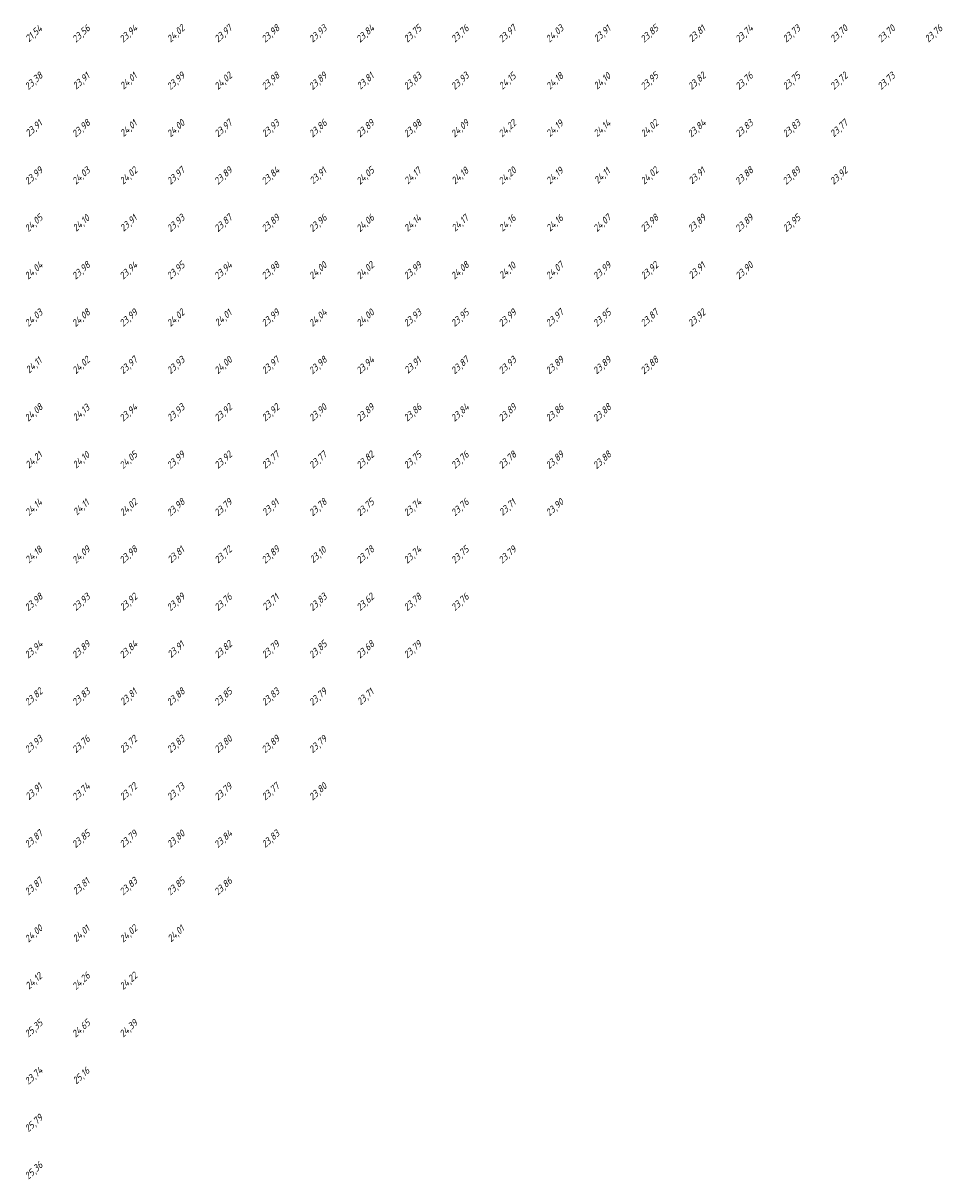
# Model space of a CAD drawing. Extents: x 184522 to 186797, y 346612 to 349107.
# Tile 21 of 27: x 185462 to 185656, y 348442 to 348687. Entities that reach past the tile are written whole.
import ezdxf
from ezdxf.enums import TextEntityAlignment as Align

# ---------------------------------------------------------------- set-up
doc = ezdxf.new("R2010")
doc.units = 0
doc.header["$MEASUREMENT"] = 0
doc.layers.add('ahn_5x5', color=252, linetype='Continuous')
doc.styles.add('ENV-P', font='ISOCP.SHX')

msp = doc.modelspace()

# ---------------------------------------------------------------- texts
at = {"layer": 'ahn_5x5', "style": 'ENV-P', "oblique": 15, "width": 1.035276}
for s, p in [('21,54', (185465, 348683.82)), ('23,56', (185475, 348683.82)), ('23,94', (185485, 348683.82)), ('24,02', (185495, 348683.82)), ('23,97', (185505, 348683.82)), ('23,98', (185515, 348683.82)), ('23,93', (185525, 348683.82)), ('23,84', (185535, 348683.82)), ('23,75', (185545, 348683.82)), ('23,76', (185555, 348683.82)), ('23,97', (185565, 348683.82)), ('24,03', (185575, 348683.82)), ('23,91', (185585, 348683.82)), ('23,85', (185595, 348683.82)), ('23,81', (185605, 348683.82)), ('23,74', (185615, 348683.82)), ('23,73', (185625, 348683.82)), ('23,70', (185635, 348683.82)), ('23,70', (185645, 348683.82)), ('23,76', (185655, 348683.82)), ('23,38', (185465, 348673.82)), ('23,99', (185495, 348673.82)), ('24,02', (185505, 348673.82)), ('23,98', (185515, 348673.82)), ('23,89', (185525, 348673.82)), ('23,83', (185545, 348673.82)), ('23,93', (185555, 348673.82)), ('24,15', (185565, 348673.82)), ('24,18', (185575, 348673.82)), ('24,10', (185585, 348673.82)), ('23,95', (185595, 348673.82)), ('23,82', (185605, 348673.82)), ('23,76', (185615, 348673.82)), ('23,75', (185625, 348673.82)), ('23,72', (185635, 348673.82)), ('23,73', (185645, 348673.82)), ('23,91', (185475, 348673.82)), ('24,01', (185485, 348673.82)), ('23,81', (185535, 348673.82)), ('23,91', (185465, 348663.82)), ('23,98', (185475, 348663.82)), ('24,01', (185485, 348663.82)), ('24,00', (185495, 348663.82)), ('23,97', (185505, 348663.82)), ('23,93', (185515, 348663.82)), ('23,86', (185525, 348663.82)), ('23,89', (185535, 348663.82)), ('23,98', (185545, 348663.82)), ('24,09', (185555, 348663.82)), ('24,22', (185565, 348663.82)), ('24,19', (185575, 348663.82)), ('24,14', (185585, 348663.82)), ('24,02', (185595, 348663.82)), ('23,84', (185605, 348663.82)), ('23,83', (185615, 348663.82)), ('23,83', (185625, 348663.82)), ('23,77', (185635, 348663.82)), ('23,99', (185465, 348653.82)), ('24,03', (185475, 348653.82)), ('24,02', (185485, 348653.82)), ('23,97', (185495, 348653.82)), ('23,89', (185505, 348653.82)), ('23,84', (185515, 348653.82)), ('23,91', (185525, 348653.82)), ('24,05', (185535, 348653.82)), ('24,17', (185545, 348653.82)), ('24,18', (185555, 348653.82)), ('24,20', (185565, 348653.82)), ('24,19', (185575, 348653.82)), ('24,11', (185585, 348653.82)), ('24,02', (185595, 348653.82)), ('23,91', (185605, 348653.82)), ('23,88', (185615, 348653.82)), ('23,89', (185625, 348653.82)), ('23,92', (185635, 348653.82)), ('24,05', (185465, 348643.82)), ('24,10', (185475, 348643.82)), ('23,91', (185485, 348643.82)), ('23,93', (185495, 348643.82)), ('23,87', (185505, 348643.82)), ('23,89', (185515, 348643.82)), ('23,96', (185525, 348643.82)), ('24,06', (185535, 348643.82)), ('24,14', (185545, 348643.82)), ('24,17', (185555, 348643.82)), ('24,16', (185565, 348643.82)), ('24,16', (185575, 348643.82)), ('24,07', (185585, 348643.82)), ('23,98', (185595, 348643.82)), ('23,89', (185605, 348643.82)), ('23,89', (185615, 348643.82)), ('23,95', (185625, 348643.82)), ('24,04', (185465, 348633.82)), ('23,98', (185475, 348633.82)), ('23,94', (185485, 348633.82)), ('23,95', (185495, 348633.82)), ('23,94', (185505, 348633.82)), ('23,98', (185515, 348633.82)), ('24,00', (185525, 348633.82)), ('24,02', (185535, 348633.82)), ('23,99', (185545, 348633.82)), ('24,08', (185555, 348633.82)), ('24,10', (185565, 348633.82)), ('24,07', (185575, 348633.82)), ('23,99', (185585, 348633.82)), ('23,92', (185595, 348633.82)), ('23,91', (185605, 348633.82)), ('23,90', (185615, 348633.82)), ('24,03', (185465, 348623.82)), ('24,08', (185475, 348623.82)), ('23,99', (185485, 348623.82)), ('24,02', (185495, 348623.82)), ('24,01', (185505, 348623.82)), ('23,99', (185515, 348623.82)), ('24,04', (185525, 348623.82)), ('24,00', (185535, 348623.82)), ('23,93', (185545, 348623.82)), ('23,95', (185555, 348623.82)), ('23,99', (185565, 348623.82)), ('23,97', (185575, 348623.82)), ('23,95', (185585, 348623.82)), ('23,87', (185595, 348623.82)), ('23,92', (185605, 348623.82)), ('24,11', (185465, 348613.82)), ('24,02', (185475, 348613.82)), ('23,97', (185485, 348613.82)), ('23,93', (185495, 348613.82)), ('24,00', (185505, 348613.82)), ('23,97', (185515, 348613.82)), ('23,98', (185525, 348613.82)), ('23,94', (185535, 348613.82)), ('23,91', (185545, 348613.82)), ('23,87', (185555, 348613.82)), ('23,93', (185565, 348613.82)), ('23,89', (185575, 348613.82)), ('23,89', (185585, 348613.82)), ('23,88', (185595, 348613.82)), ('24,08', (185465, 348603.82)), ('24,13', (185475, 348603.82)), ('23,94', (185485, 348603.82)), ('23,93', (185495, 348603.82)), ('23,92', (185505, 348603.82)), ('23,92', (185515, 348603.82)), ('23,90', (185525, 348603.82)), ('23,89', (185535, 348603.82)), ('23,86', (185545, 348603.82)), ('23,84', (185555, 348603.82)), ('23,89', (185565, 348603.82)), ('23,86', (185575, 348603.82)), ('23,88', (185585, 348603.82)), ('24,21', (185465, 348593.82)), ('24,10', (185475, 348593.82)), ('24,05', (185485, 348593.82)), ('23,99', (185495, 348593.82)), ('23,92', (185505, 348593.82)), ('23,77', (185515, 348593.82)), ('23,77', (185525, 348593.82)), ('23,82', (185535, 348593.82)), ('23,75', (185545, 348593.82)), ('23,76', (185555, 348593.82)), ('23,78', (185565, 348593.82)), ('23,89', (185575, 348593.82)), ('23,88', (185585, 348593.82)), ('24,14', (185465, 348583.82)), ('24,11', (185475, 348583.82)), ('24,02', (185485, 348583.82)), ('23,98', (185495, 348583.82)), ('23,79', (185505, 348583.82)), ('23,91', (185515, 348583.82)), ('23,78', (185525, 348583.82)), ('23,75', (185535, 348583.82)), ('23,74', (185545, 348583.82)), ('23,76', (185555, 348583.82)), ('23,71', (185565, 348583.82)), ('23,90', (185575, 348583.82)), ('24,18', (185465, 348573.82)), ('24,09', (185475, 348573.82)), ('23,98', (185485, 348573.82)), ('23,81', (185495, 348573.82)), ('23,72', (185505, 348573.82)), ('23,89', (185515, 348573.82)), ('23,10', (185525, 348573.82)), ('23,78', (185535, 348573.82)), ('23,74', (185545, 348573.82)), ('23,75', (185555, 348573.82)), ('23,79', (185565, 348573.82)), ('23,98', (185465, 348563.82)), ('23,93', (185475, 348563.82)), ('23,92', (185485, 348563.82)), ('23,89', (185495, 348563.82)), ('23,76', (185505, 348563.82)), ('23,83', (185525, 348563.82)), ('23,62', (185535, 348563.82)), ('23,78', (185545, 348563.82)), ('23,76', (185555, 348563.82)), ('23,71', (185515, 348563.82)), ('23,94', (185465, 348553.82)), ('23,89', (185475, 348553.82)), ('23,84', (185485, 348553.82)), ('23,91', (185495, 348553.82)), ('23,82', (185505, 348553.82)), ('23,79', (185515, 348553.82)), ('23,85', (185525, 348553.82)), ('23,68', (185535, 348553.82)), ('23,79', (185545, 348553.82)), ('23,82', (185465, 348543.82)), ('23,83', (185475, 348543.82)), ('23,81', (185485, 348543.82)), ('23,88', (185495, 348543.82)), ('23,85', (185505, 348543.82)), ('23,83', (185515, 348543.82)), ('23,79', (185525, 348543.82)), ('23,71', (185535, 348543.82)), ('23,93', (185465, 348533.82)), ('23,76', (185475, 348533.82)), ('23,72', (185485, 348533.82)), ('23,83', (185495, 348533.82)), ('23,80', (185505, 348533.82)), ('23,89', (185515, 348533.82)), ('23,79', (185525, 348533.82)), ('23,91', (185465, 348523.82)), ('23,74', (185475, 348523.82)), ('23,72', (185485, 348523.82)), ('23,73', (185495, 348523.82)), ('23,79', (185505, 348523.82)), ('23,77', (185515, 348523.82)), ('23,80', (185525, 348523.82)), ('23,87', (185465, 348513.82)), ('23,85', (185475, 348513.82)), ('23,79', (185485, 348513.82)), ('23,80', (185495, 348513.82)), ('23,84', (185505, 348513.82)), ('23,83', (185515, 348513.82)), ('23,87', (185465, 348503.82)), ('23,81', (185475, 348503.82)), ('23,83', (185485, 348503.82)), ('23,85', (185495, 348503.82)), ('23,86', (185505, 348503.82)), ('24,00', (185465, 348493.82)), ('24,01', (185475, 348493.82)), ('24,02', (185485, 348493.82)), ('24,01', (185495, 348493.82)), ('24,12', (185465, 348483.82)), ('24,26', (185475, 348483.82)), ('24,22', (185485, 348483.82)), ('25,35', (185465, 348473.82)), ('24,65', (185475, 348473.82)), ('24,39', (185485, 348473.82)), ('23,74', (185465, 348463.82)), ('25,16', (185475, 348463.82)), ('25,79', (185465, 348453.82)), ('25,36', (185465, 348443.82))]:
    msp.add_text(s, height=1.449, rotation=42.4175, dxfattribs=at).set_placement(p, align=Align.BOTTOM_CENTER)

doc.saveas('drawing.dxf')
